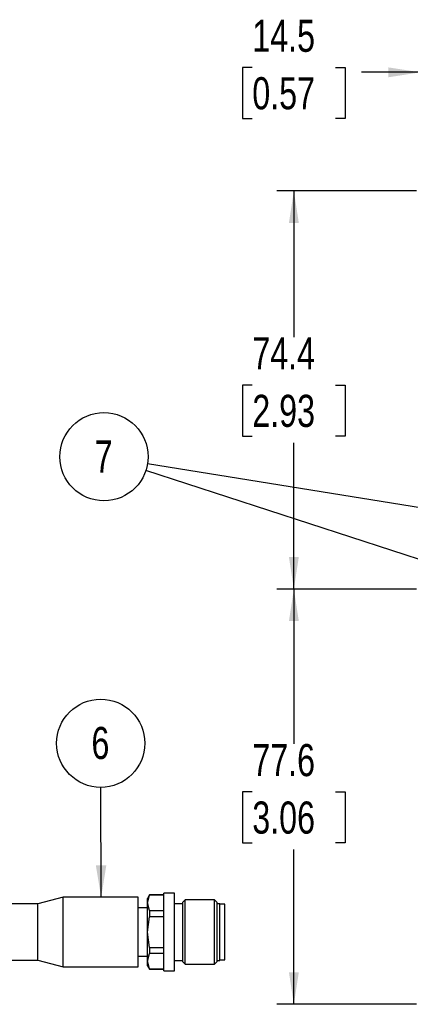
# Model space of a CAD drawing. Header units: millimetres. Extents: x 0 to 864, y 0 to 559.
# Tile 35 of 55: x 440 to 513, y 137 to 321. Entities that reach past the tile are written whole.
import ezdxf

# ---------------------------------------------------------------- set-up
doc = ezdxf.new("R2010")
doc.units = ezdxf.units.MM
doc.layers.add('DIMENSIONS', color=140, linetype='Continuous', lineweight=25)
doc.layers.add('TEXT', color=140, linetype='Continuous', lineweight=25)
doc.styles.add('SLDTEXTSTYLE0', font='TXT', dxfattribs={"width": 0.75})
doc.dimstyles.new('SLDDIMSTYLE1', dxfattribs={"dimtxt": 6, "dimasz": 6, "dimexe": 0, "dimexo": 0.0625, "dimgap": 1.5, "dimtad": 0, "dimtih": 1, "dimtoh": 1, "dimdec": 1, "dimrnd": 1e-09, "dimzin": 12, "dimdsep": 46, "dimtxsty": 'SLDTEXTSTYLE0', "dimsah": 1, "dimcen": 0.09, "dimadec": 0, "dimazin": 3, "dimtfac": 1, "dimtdec": 1, "dimtofl": 0, "dimtmove": 0, "dimatfit": 3, "dimfxl": 0, "dimfrac": 2, "dimtolj": 1, "dimtzin": 12, "dimarcsym": 0})
doc.dimstyles.new('SLDDIMSTYLE2', dxfattribs={"dimtxt": 6, "dimasz": 6, "dimexe": 0, "dimexo": 0.0625, "dimgap": 1.5, "dimtad": 0, "dimtih": 1, "dimtoh": 1, "dimdec": 1, "dimrnd": 1e-09, "dimzin": 12, "dimdsep": 46, "dimtxsty": 'SLDTEXTSTYLE0', "dimsah": 1, "dimcen": 0.09, "dimadec": 0, "dimazin": 3, "dimtfac": 1, "dimtdec": 1, "dimtmove": 0, "dimatfit": 0, "dimfxl": 0, "dimfrac": 2, "dimtolj": 1, "dimtzin": 12, "dimarcsym": 0})
doc.dimstyles.new('SLDDIMSTYLE3', dxfattribs={"dimtxt": 0.18, "dimasz": 6, "dimexe": 0, "dimexo": 0.0625, "dimgap": 0, "dimtad": 0, "dimtih": 1, "dimtoh": 1, "dimdec": 0, "dimrnd": 1e-09, "dimzin": 0, "dimdsep": 46, "dimtxsty": 'Standard', "dimsah": 1, "dimcen": 0.09, "dimadec": 0, "dimazin": 0, "dimtfac": 6, "dimtdec": 0, "dimtofl": 0, "dimtmove": 0, "dimatfit": 3, "dimfxl": 0, "dimfrac": 2, "dimtolj": 1, "dimtzin": 0, "dimarcsym": 0})

# ---------------------------------------------------------------- blocks, each defined once
blk = doc.blocks.new('SW_NOTE_0_9')
at = {"layer": 'TEXT', "color": 0}
blk.add_circle((-0.02, 8.24), 8.24, dxfattribs=at)
at = {"layer": 'TEXT', "color": 0, "insert": (-0.08, 11.3), "char_height": 6, "attachment_point": 2, "style": 'SLDTEXTSTYLE0'}
blk.add_mtext('6', dxfattribs=at)
blk = doc.blocks.new('_D_15')
at = {"layer": 'DIMENSIONS'}
for p, q in [((514.86, 174.99), (514.86, 314.55)), ((529.36, 221.28), (529.36, 314.55)), ((483.46, 312.26), (481.64, 312.26)), ((481.64, 312.26), (481.64, 302.73)), ((498.98, 312.26), (500.81, 312.26)), ((500.81, 312.26), (500.81, 302.73)), ((514.86, 311.38), (503.85, 311.38)), ((529.36, 311.38), (540.9, 311.38)), ((481.64, 302.73), (483.46, 302.73)), ((500.81, 302.73), (498.98, 302.73))]:
    blk.add_line(p, q, dxfattribs=at)
for points in [[(514.86, 311.38), (508.86, 312.3), (508.86, 310.45)], [(529.36, 311.38), (535.36, 310.45), (535.36, 312.3)]]:
    blk.add_solid(points, dxfattribs=at)
at = {"layer": 'DIMENSIONS', "char_height": 6, "attachment_point": 1, "style": 'SLDTEXTSTYLE0'}
for s, insert in [('14.5', (483.46, 321.21)), ('0.57', (483.46, 310.47))]:
    blk.add_mtext(s, dxfattribs=dict(at, insert=insert))
blk = doc.blocks.new('_D_17')
at = {"layer": 'DIMENSIONS'}
for p, q in [((514.11, 214.82), (488.05, 214.82)), ((491.22, 214.82), (491.22, 185.88)), ((522.9, 214.82), (515.61, 214.82)), ((483.46, 176.91), (481.64, 176.91)), ((481.64, 176.91), (481.64, 167.38)), ((498.98, 176.91), (500.81, 176.91)), ((500.81, 176.91), (500.81, 167.38)), ((481.64, 167.38), (483.46, 167.38)), ((491.22, 137.22), (491.22, 166.16)), ((500.81, 167.38), (498.98, 167.38)), ((514.11, 137.22), (488.05, 137.22)), ((519.66, 137.22), (515.61, 137.22))]:
    blk.add_line(p, q, dxfattribs=at)
for points in [[(491.22, 214.82), (490.3, 208.82), (492.15, 208.82)], [(491.22, 137.22), (492.15, 143.22), (490.3, 143.22)]]:
    blk.add_solid(points, dxfattribs=at)
at = {"layer": 'DIMENSIONS', "char_height": 6, "attachment_point": 1, "style": 'SLDTEXTSTYLE0'}
for s, insert in [('77.6', (483.46, 185.86)), ('3.06', (483.46, 175.12))]:
    blk.add_mtext(s, dxfattribs=dict(at, insert=insert))
blk = doc.blocks.new('_D_18')
at = {"layer": 'DIMENSIONS'}
for p, q in [((514.11, 289.22), (488.05, 289.22)), ((491.22, 289.22), (491.22, 261.88)), ((517.37, 289.22), (515.61, 289.22)), ((483.46, 252.91), (481.64, 252.91)), ((481.64, 252.91), (481.64, 243.38)), ((498.98, 252.91), (500.81, 252.91)), ((500.81, 252.91), (500.81, 243.38)), ((481.64, 243.38), (483.46, 243.38)), ((500.81, 243.38), (498.98, 243.38)), ((491.22, 214.82), (491.22, 242.16)), ((514.11, 214.82), (488.05, 214.82)), ((522.9, 214.82), (515.61, 214.82))]:
    blk.add_line(p, q, dxfattribs=at)
for points in [[(491.22, 289.22), (490.3, 283.22), (492.15, 283.22)], [(491.22, 214.82), (492.15, 220.82), (490.3, 220.82)]]:
    blk.add_solid(points, dxfattribs=at)
at = {"layer": 'DIMENSIONS', "char_height": 6, "attachment_point": 1, "style": 'SLDTEXTSTYLE0'}
for s, insert in [('74.4', (483.46, 261.86)), ('2.93', (483.46, 251.12))]:
    blk.add_mtext(s, dxfattribs=dict(at, insert=insert))
blk = doc.blocks.new('SW_NOTE_0_10')
at = {"layer": 'TEXT', "color": 0}
blk.add_circle((-7.84, 2.55), 8.24, dxfattribs=at)
at = {"layer": 'TEXT', "color": 0, "insert": (-7.9, 5.61), "char_height": 6, "attachment_point": 2, "style": 'SLDTEXTSTYLE0'}
blk.add_mtext('7', dxfattribs=at)
blk = doc.blocks.new('SW_NOTE_0_11')
at = {"layer": 'TEXT', "color": 0}
blk.add_circle((-8.14, 1.31), 8.24, dxfattribs=at)
at = {"layer": 'TEXT', "color": 0, "insert": (-8.2, 4.36), "char_height": 6, "attachment_point": 2, "style": 'SLDTEXTSTYLE0'}
blk.add_mtext('7', dxfattribs=at)

msp = doc.modelspace()

# ---------------------------------------------------------------- linework, layer by layer
for p, q in [((448.12, 157.22), (443.42, 155.97)), ((462.12, 157.22), (448.12, 157.22)), ((448.12, 144.22), (448.12, 157.22)), ((462.12, 144.22), (462.12, 157.22)), ((464.29, 157.65), (463.92, 157.02)), ((463.92, 156.18), (464.29, 157.62)), ((463.92, 156.18), (463.92, 157.02)), ((466.92, 157.65), (464.29, 157.65)), ((464.29, 157.65), (464.29, 157.62)), ((466.92, 157.62), (464.29, 157.62)), ((468.92, 157.97), (466.92, 157.97)), ((466.92, 143.47), (466.92, 157.97)), ((468.92, 143.47), (468.92, 157.97)), ((470.92, 156.72), (470.42, 156.22)), ((476.42, 156.72), (470.92, 156.72)), ((470.92, 144.72), (470.92, 156.72)), ((476.92, 156.22), (476.42, 156.72)), ((476.42, 144.72), (476.42, 156.72)), ((443.42, 155.97), (429.62, 155.97)), ((443.42, 145.47), (443.42, 155.97)), ((463.92, 155.22), (462.12, 155.22)), ((464.29, 154.74), (463.92, 156.18)), ((463.92, 150.72), (463.92, 156.18)), ((464.29, 154.74), (464.29, 153.6)), ((464.29, 154.74), (466.92, 154.74)), ((470.42, 156.02), (468.92, 156.02)), ((470.42, 156.22), (470.42, 145.22)), ((476.92, 145.22), (476.92, 156.22)), ((477.42, 156.02), (476.92, 156.02)), ((477.42, 145.42), (477.42, 156.02)), ((478.32, 155.92), (477.42, 155.92)), ((478.32, 145.52), (478.32, 155.92)), ((463.92, 150.72), (464.29, 153.6)), ((466.92, 153.6), (464.29, 153.6)), ((464.29, 147.85), (463.92, 150.72)), ((463.92, 145.27), (463.92, 150.72)), ((464.29, 147.85), (464.29, 146.7)), ((464.29, 147.85), (466.92, 147.85)), ((429.62, 145.47), (443.42, 145.47)), ((443.42, 145.47), (448.12, 144.22)), ((462.12, 146.22), (463.92, 146.22)), ((463.92, 145.27), (464.29, 146.7)), ((466.92, 146.7), (464.29, 146.7)), ((468.92, 145.42), (470.42, 145.42)), ((476.92, 145.42), (477.42, 145.42)), ((477.42, 145.52), (478.32, 145.52)), ((448.12, 144.22), (462.12, 144.22)), ((464.29, 143.83), (463.92, 145.27)), ((463.92, 144.42), (463.92, 145.27)), ((463.92, 144.42), (464.29, 143.8)), ((464.29, 143.83), (466.92, 143.83)), ((464.29, 143.83), (464.29, 143.8)), ((464.29, 143.8), (466.92, 143.8)), ((470.42, 145.22), (470.92, 144.72)), ((470.92, 144.72), (476.42, 144.72)), ((476.42, 144.72), (476.92, 145.22)), ((466.92, 143.47), (468.92, 143.47))]:
    msp.add_line(p, q)

# ---------------------------------------------------------------- block references
at = {"layer": 'TEXT'}
for name, p in [('SW_NOTE_0_10', (463.6, 236.99)), ('SW_NOTE_0_11', (463.9, 238.23)), ('SW_NOTE_0_9', (455.18, 177.76))]:
    msp.add_blockref(name, p, dxfattribs=at)

# ---------------------------------------------------------------- dimensions: what is measured, and where the dimension line sits
at = {"layer": 'DIMENSIONS'}
for base, p1, p2, angle, dimstyle, picture, middle in [((514.86, 311.38), (529.36, 220.01), (514.86, 173.72), 0, 'SLDDIMSTYLE2', '_D_15', (491.22, 311.38)), ((491.22, 289.22), (524.17, 214.82), (518.64, 289.22), 90, 'SLDDIMSTYLE1', '_D_18', (491.22, 252.02)), ((491.22, 137.22), (524.17, 214.82), (520.93, 137.22), 90, 'SLDDIMSTYLE1', '_D_17', (491.22, 176.02))]:
    dim = msp.add_linear_dim(base=base, p1=p1, p2=p2, angle=angle, dimstyle=dimstyle, dxfattribs=at)
    dim.commit()
    dim.dimension.update_dxf_attribs({"geometry": picture, "text_midpoint": middle, "dimtype": 160})

# ---------------------------------------------------------------- leaders
at = {"layer": 'TEXT'}
for points in [[(600.15, 216.28), (463.9, 238.23)], [(527.15, 216.28), (463.6, 236.99)], [(455.24, 157.22), (455.18, 177.76)]]:
    msp.add_leader(points, dimstyle='SLDDIMSTYLE3', dxfattribs=at)

doc.saveas('drawing.dxf')
